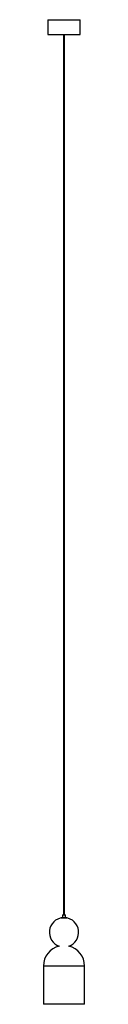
# Paper-space layout '_Normal a' of a CAD drawing. Header units: inches. Extents: x -3 to 3, y 0 to 132.
import ezdxf

# ---------------------------------------------------------------- set-up
doc = ezdxf.new("R2010")
doc.units = ezdxf.units.IN
doc.header["$MEASUREMENT"] = 0

psp = doc.layouts.new('_Normal a')

# ---------------------------------------------------------------- linework, layer by layer
at = {"color": 7, "linetype": 'Continuous', "lineweight": 25}
for p, q in [((-2.17, 132.09), (-2.17, 130.12)), ((-2.17, 132.09), (2.17, 132.09)), ((2.17, 130.12), (2.17, 132.09)), ((-2.17, 130.12), (2.17, 130.12)), ((-0.06, 130.12), (-0.06, 12.01)), ((0.06, 12.01), (0.06, 130.12)), ((-0.2, 12.01), (-0.2, 11.65)), ((-0.2, 12.01), (0.2, 12.01)), ((0.2, 11.65), (0.2, 12.01)), ((-0.39, 11.65), (-0.39, 11.61)), ((-0.39, 11.65), (0.39, 11.65)), ((-0.39, 11.61), (0.39, 11.61)), ((0.39, 11.61), (0.39, 11.65)), ((-2.76, 5.12), (-2.76, 0)), ((2.76, 5.12), (-2.76, 5.12)), ((2.76, 0), (2.76, 5.12)), ((2.76, 0), (-2.76, 0))]:
    psp.add_line(p, q, dxfattribs=at)
for centre, radius, start, end in [((0, 9.66), 1.97, 95.7975, 250.791), ((0, 9.66), 1.97, 289.209, 84.2025), ((0, 5.12), 2.76, 103.5922, 180), ((0, 5.12), 2.76, 0, 76.4078)]:
    psp.add_arc(centre, radius, start, end, dxfattribs=at)

doc.saveas('drawing.dxf')
